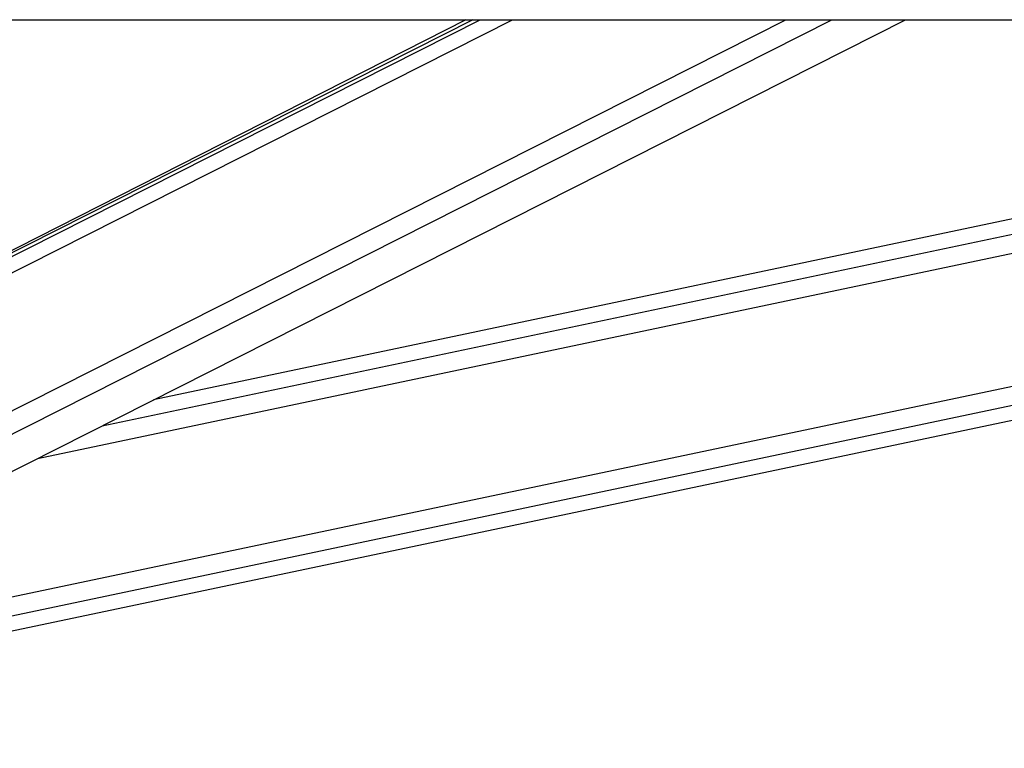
# Model space of a CAD drawing. Header units: millimetres. Extents: x 1591 to 17407, y 888 to 16227.
# Tile 26 of 78: x 6530 to 6790, y 5708 to 5901. Entities that reach past the tile are written whole.
import ezdxf

# ---------------------------------------------------------------- set-up
doc = ezdxf.new("R2010")
doc.units = ezdxf.units.MM
doc.layers.add('COMPONENT_GEOMETRY', color=7, linetype='Continuous')
doc.styles.add('SLDTEXTSTYLE1', font='TXT', dxfattribs={"width": 0.75})
doc.dimstyles.new('SLDDIMSTYLE0', dxfattribs={"dimtxt": 100, "dimasz": 6.604, "dimexe": 0, "dimexo": 0.0625, "dimgap": 25, "dimtad": 0, "dimtih": 1, "dimtoh": 1, "dimdec": 0, "dimlfac": 0.5, "dimrnd": 1e-09, "dimzin": 12, "dimdsep": 46, "dimtxsty": 'SLDTEXTSTYLE1', "dimsah": 1, "dimcen": 0.09, "dimadec": 0, "dimazin": 3, "dimtfac": 1, "dimtdec": 0, "dimtofl": 0, "dimtmove": 0, "dimatfit": 3, "dimfxl": 1, "dimfrac": 2, "dimtolj": 1, "dimtzin": 12, "dimarcsym": 0})

# ---------------------------------------------------------------- blocks, each defined once
blk = doc.blocks.new('_D_4')
at = {"layer": 'COMPONENT_GEOMETRY', "color": 7, "ltscale": 2}
for p, q in [((8881.73, 5900.55), (9410.21, 5900.55)), ((9403.86, 5900.55), (9403.86, 3554.53)), ((9403.86, 1049.75), (9403.86, 3395.78)), ((4502.98, 1049.75), (9410.21, 1049.75))]:
    blk.add_line(p, q, dxfattribs=at)
for points in [[(9403.86, 5900.55), (9402.84, 5893.95), (9404.88, 5893.95)], [(9403.86, 1049.75), (9404.88, 1056.35), (9402.84, 1056.35)]]:
    blk.add_solid(points, dxfattribs=at)
at = {"layer": 'COMPONENT_GEOMETRY', "color": 7, "ltscale": 2, "insert": (9256.08, 3524.68), "char_height": 100, "attachment_point": 1, "style": 'SLDTEXTSTYLE1'}
blk.add_mtext('2425', dxfattribs=at)

msp = doc.modelspace()

# ---------------------------------------------------------------- linework, layer by layer
at = {"color": 7, "linetype": 'Continuous', "lineweight": 25, "ltscale": 2}
for p, q in [((6310.54, 5900.55), (8850.45, 5900.55)), ((6649.4, 5900.55), (6405.52, 5777.28)), ((6647.57, 5900.55), (6409.46, 5779.56)), ((6427.18, 5730.45), (6763.7, 5900.55)), ((6465.36, 5725.99), (7294.29, 5900.55)), ((7041.94, 5900.55), (6564.99, 5800.11))]:
    msp.add_line(p, q, dxfattribs=at)
at = {"color": 8, "linetype": 'Continuous', "lineweight": 25, "ltscale": 2}
for p, q in [((6401.64, 5770.01), (6659.9, 5900.55)), ((6402.28, 5774.66), (6651.35, 5900.55)), ((6409.85, 5737.67), (6732.11, 5900.55)), ((6412.85, 5733.03), (6744.27, 5900.55)), ((6463.54, 5734.61), (7251.56, 5900.55)), ((6464.55, 5729.79), (7275.44, 5900.55)), ((6534.34, 5784.62), (7084.86, 5900.55)), ((6551.42, 5793.25), (7060.95, 5900.55))]:
    msp.add_line(p, q, dxfattribs=at)

# ---------------------------------------------------------------- dimensions: what is measured, and where the dimension line sits
at = {"layer": 'COMPONENT_GEOMETRY', "color": 7, "ltscale": 2}
dim = msp.add_linear_dim(base=(9403.86, 1049.75), p1=(8879.19, 5900.55), p2=(4500.44, 1049.75), angle=90, dimstyle='SLDDIMSTYLE0', dxfattribs=at)
dim.commit()
dim.dimension.update_dxf_attribs({"geometry": '_D_4', "text_midpoint": (9403.86, 3475.15), "dimtype": 160})

doc.saveas('drawing.dxf')
